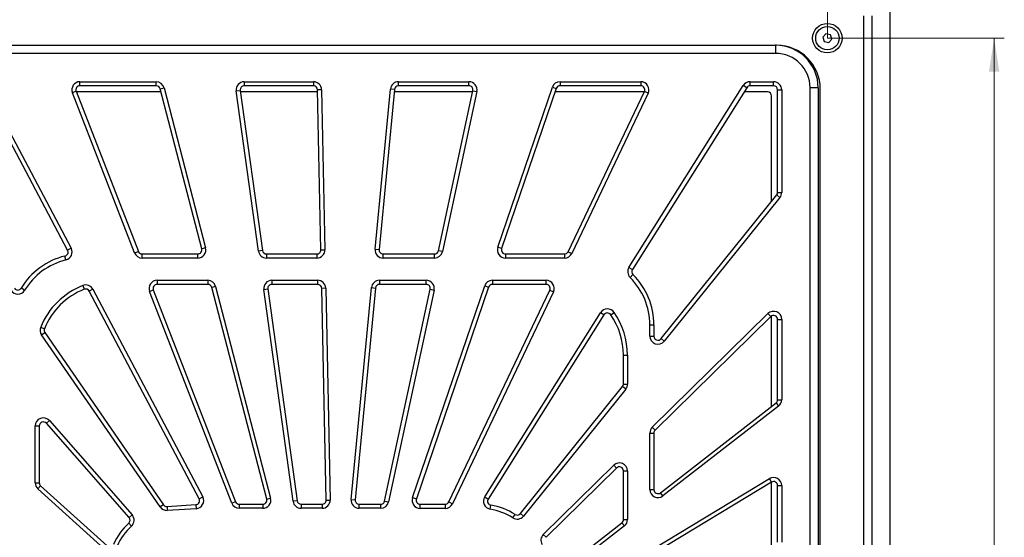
# Model space of a CAD drawing. Header units: millimetres. Extents: x 8 to 415, y 1 to 292.
# Tile 7 of 9: x 80 to 177, y 183 to 234. Entities that reach past the tile are written whole.
import ezdxf

# ---------------------------------------------------------------- set-up
doc = ezdxf.new("R2010")
doc.units = ezdxf.units.MM
doc.styles.add('SLDTEXTSTYLE1', font='TXT', dxfattribs={"width": 0.7})
doc.dimstyles.new('SLDDIMSTYLE0', dxfattribs={"dimtxt": 3.5, "dimasz": 3.302, "dimexe": 0, "dimexo": 0.0625, "dimgap": 0.875, "dimtad": 2, "dimlfac": 5, "dimrnd": 1e-09, "dimzin": 12, "dimdsep": 46, "dimtxsty": 'SLDTEXTSTYLE1', "dimsah": 1, "dimcen": 0.09, "dimadec": 0, "dimazin": 3, "dimtfac": 1, "dimtdec": 3, "dimtofl": 0, "dimtmove": 0, "dimatfit": 3, "dimfxl": 0, "dimfrac": 2, "dimtolj": 1, "dimtzin": 12, "dimarcsym": 0})

# ---------------------------------------------------------------- blocks, each defined once
blk = doc.blocks.new('_D_2')
at = {"color": 7, "linetype": 'Continuous', "lineweight": 0}
for p, q in [((54.153, 232.306), (54.153, 244.802)), ((159.753, 232.306), (159.753, 244.802)), ((54.153, 243.802), (159.753, 243.802))]:
    blk.add_line(p, q, dxfattribs=at)
at = {"color": 7, "linetype": 'Continuous', "lineweight": 18}
for points in [[(54.153, 243.802), (57.455, 243.294), (57.455, 244.31)], [(159.753, 243.802), (156.451, 244.31), (156.451, 243.294)]]:
    blk.add_solid(points, dxfattribs=at)
at = {"color": 7, "linetype": 'Continuous', "lineweight": 18, "insert": (103.278, 248.313), "char_height": 3.5, "attachment_point": 1, "style": 'SLDTEXTSTYLE1'}
blk.add_mtext('528', dxfattribs=at)
blk = doc.blocks.new('_D_3')
at = {"color": 7, "linetype": 'Continuous', "lineweight": 0}
for p, q in [((159.753, 232.306), (177.201, 232.306)), ((176.201, 232.306), (176.201, 126.706)), ((159.753, 126.706), (177.201, 126.706))]:
    blk.add_line(p, q, dxfattribs=at)
at = {"color": 7, "linetype": 'Continuous', "lineweight": 18}
for points in [[(176.201, 232.306), (175.693, 229.004), (176.709, 229.004)], [(176.201, 126.706), (176.709, 130.008), (175.693, 130.008)]]:
    blk.add_solid(points, dxfattribs=at)
at = {"color": 7, "linetype": 'Continuous', "lineweight": 18, "insert": (171.69, 175.831), "char_height": 3.5, "attachment_point": 1, "rotation": 90, "style": 'SLDTEXTSTYLE1'}
blk.add_mtext('528', dxfattribs=at)

msp = doc.modelspace()

# ---------------------------------------------------------------- linework, layer by layer
at = {"color": 7, "linetype": 'Continuous', "lineweight": 25}
for p, q in [((165.953, 122.5057), (165.953, 236.5057)), ((163.353, 124.5057), (163.353, 234.5057)), ((164.153, 234.5057), (164.153, 124.5057)), ((159.6116, 232.7454), (159.3015, 232.4031)), ((159.3015, 232.4031), (159.4429, 231.9634)), ((160.0631, 232.6481), (159.6116, 232.7454)), ((159.8944, 231.866), (160.2045, 232.2084)), ((160.2045, 232.2084), (160.0631, 232.6481)), ((59.053, 231.6057), (154.653, 231.6057)), ((154.653, 231.6057), (154.653, 230.8057)), ((154.753, 231.6057), (154.653, 231.6057)), ((159.4429, 231.9634), (159.8944, 231.866)), ((154.653, 230.8057), (59.053, 230.8057)), ((84.847, 211.3805), (76.379, 227.3927)), ((76.7326, 227.5797), (85.2006, 211.5675)), ((86.0632, 227.6057), (86.0632, 228.0057)), ((86.0632, 228.0057), (93.5828, 228.0057)), ((93.5828, 227.6057), (86.0632, 227.6057)), ((93.5828, 227.6057), (93.5828, 228.0057)), ((93.97, 227.3061), (94.3572, 227.4066)), ((98.0675, 211.5061), (93.97, 227.3061)), ((94.3572, 227.4066), (98.4547, 211.6066)), ((102.2696, 228.0057), (109.0853, 228.0057)), ((102.2696, 228.0057), (102.2696, 227.6057)), ((109.0853, 227.6057), (102.2696, 227.6057)), ((109.0853, 228.0057), (109.0853, 227.6057)), ((109.8851, 227.2226), (109.4852, 227.2141)), ((109.8176, 211.4141), (109.4852, 227.2141)), ((109.8851, 227.2226), (110.2175, 211.4226)), ((115.1623, 211.4819), (116.6729, 227.2819)), ((117.0711, 227.2438), (115.5605, 211.4438)), ((117.0711, 227.2438), (116.6729, 227.2819)), ((117.4693, 228.0057), (124.4119, 228.0057)), ((117.4693, 227.6057), (117.4693, 228.0057)), ((124.4119, 227.6057), (117.4693, 227.6057)), ((124.4119, 227.6057), (124.4119, 228.0057)), ((127.2621, 211.6635), (132.6392, 227.4635)), ((133.0179, 227.3346), (127.6408, 211.5346)), ((132.6392, 227.4635), (133.0179, 227.3346)), ((133.3965, 228.0057), (141.3595, 228.0057)), ((133.3965, 228.0057), (133.3965, 227.6057)), ((141.3595, 227.6057), (133.3965, 227.6057)), ((140.1929, 209.679), (151.4665, 227.6312)), ((151.8052, 227.4185), (140.5316, 209.4662)), ((141.3595, 228.0057), (141.3595, 227.6057)), ((151.8052, 227.4185), (151.4665, 227.6312)), ((152.144, 228.0057), (154.453, 228.0057)), ((152.144, 227.6057), (152.144, 228.0057)), ((154.453, 227.6057), (152.144, 227.6057)), ((154.453, 227.6057), (154.453, 228.0057)), ((154.853, 217.082), (154.853, 227.2057)), ((154.853, 227.2057), (155.253, 227.2057)), ((155.253, 227.2057), (155.253, 217.082)), ((158.053, 131.8057), (158.053, 227.4057)), ((158.853, 227.4057), (158.053, 227.4057)), ((158.853, 227.4057), (158.853, 131.8057)), ((159.053, 131.7057), (159.053, 227.3057)), ((85.6903, 227.061), (85.3174, 226.9164)), ((91.4475, 211.1164), (85.3174, 226.9164)), ((85.6903, 227.061), (91.8204, 211.261)), ((94.0479, 227.0057), (85.7118, 227.0057)), ((101.4772, 227.0962), (101.8734, 227.1509)), ((103.6618, 211.2962), (101.4772, 227.0962)), ((101.8734, 227.1509), (104.058, 211.3509)), ((109.4896, 227.0057), (101.8935, 227.0057)), ((124.778, 227.0057), (117.0484, 227.0057)), ((121.4076, 211.3217), (124.8029, 227.1217)), ((125.194, 227.0377), (121.7987, 211.2377)), ((124.8029, 227.1217), (125.194, 227.0377)), ((141.7073, 227.0057), (132.9059, 227.0057)), ((134.1975, 211.2338), (141.7207, 227.0338)), ((142.0818, 226.8618), (134.5587, 211.0618)), ((142.0818, 226.8618), (141.7207, 227.0338)), ((153.853, 227.0057), (151.5461, 227.0057)), ((154.253, 216.1948), (154.253, 226.6057)), ((143.3648, 202.65), (154.7648, 216.8314)), ((155.0765, 216.5808), (143.6765, 202.3994)), ((155.0765, 216.5808), (154.7648, 216.8314)), ((154.853, 217.082), (155.253, 217.082)), ((127.6408, 211.5346), (127.2621, 211.6635)), ((84.6837, 210.4164), (84.5885, 210.805)), ((85.2006, 211.5675), (84.847, 211.3805)), ((91.4475, 211.1164), (91.8204, 211.261)), ((92.1933, 210.6057), (92.1933, 211.0057)), ((92.1933, 211.0057), (97.6803, 211.0057)), ((97.6803, 210.6057), (97.6803, 211.0057)), ((98.4547, 211.6066), (98.0675, 211.5061)), ((104.058, 211.3509), (103.6618, 211.2962)), ((104.4542, 211.0057), (104.4542, 210.6057)), ((104.4542, 211.0057), (109.4177, 211.0057)), ((109.4177, 211.0057), (109.4177, 210.6057)), ((109.8176, 211.4141), (110.2175, 211.4226)), ((115.1623, 211.4819), (115.5605, 211.4438)), ((115.9587, 210.6057), (115.9587, 211.0057)), ((115.9587, 211.0057), (121.0166, 211.0057)), ((121.0166, 210.6057), (121.0166, 211.0057)), ((121.7987, 211.2377), (121.4076, 211.3217)), ((128.0194, 211.0057), (128.0194, 210.6057)), ((128.0194, 211.0057), (133.8364, 211.0057)), ((133.8364, 211.0057), (133.8364, 210.6057)), ((134.1975, 211.2338), (134.5587, 211.0618)), ((97.6803, 210.6057), (92.1933, 210.6057)), ((109.4177, 210.6057), (104.4542, 210.6057)), ((121.0166, 210.6057), (115.9587, 210.6057)), ((133.8364, 210.6057), (128.0194, 210.6057)), ((140.1929, 209.679), (140.5316, 209.4662)), ((140.3063, 208.6862), (140.5883, 208.9699)), ((86.3405, 207.8907), (86.4871, 207.5185)), ((93.6677, 208.4057), (93.6677, 208.0057)), ((93.6677, 208.4057), (98.6658, 208.4057)), ((98.6658, 208.0057), (93.6677, 208.0057)), ((98.6658, 208.4057), (98.6658, 208.0057)), ((99.4402, 207.8066), (99.053, 207.7061)), ((99.4402, 207.8066), (104.8604, 186.9066)), ((104.9796, 208.4057), (104.9796, 208.0057)), ((104.9796, 208.4057), (109.4977, 208.4057)), ((109.4977, 208.0057), (104.9796, 208.0057)), ((109.4977, 208.4057), (109.4977, 208.0057)), ((115.5954, 208.4057), (115.5954, 208.0057)), ((115.5954, 208.4057), (120.2, 208.4057)), ((120.2, 208.0057), (115.5954, 208.0057)), ((118.8552, 186.9607), (125.9689, 207.8635)), ((120.2, 208.0057), (120.2, 208.4057)), ((125.9689, 207.8635), (126.3475, 207.7346)), ((126.7262, 208.4057), (126.7262, 208.0057)), ((126.7262, 208.4057), (132.027, 208.4057)), ((132.027, 208.0057), (126.7262, 208.0057)), ((132.027, 208.0057), (132.027, 208.4057)), ((80.6105, 207.4295), (80.2685, 207.637)), ((87.341, 207.5203), (86.9874, 207.3333)), ((97.8179, 186.8539), (86.9874, 207.3333)), ((87.341, 207.5203), (98.1715, 187.0409)), ((92.9218, 207.3164), (93.2947, 207.461)), ((101.0307, 186.4164), (92.9218, 207.3164)), ((93.2947, 207.461), (101.4036, 186.561)), ((104.4732, 186.8061), (99.053, 207.7061)), ((104.1872, 207.4962), (104.5834, 207.5509)), ((107.0769, 186.5962), (104.1872, 207.4962)), ((104.5834, 207.5509), (107.4731, 186.6509)), ((110.2975, 207.6226), (109.8976, 207.6141)), ((110.3373, 186.7141), (109.8976, 207.6141)), ((110.2975, 207.6226), (110.7372, 186.7226)), ((112.8008, 186.7819), (114.799, 207.6819)), ((115.1972, 207.6438), (113.199, 186.7438)), ((114.799, 207.6819), (115.1972, 207.6438)), ((116.0998, 186.6217), (120.591, 207.5217)), ((120.9821, 207.4377), (116.4909, 186.5377)), ((126.3475, 207.7346), (119.2339, 186.8319)), ((120.591, 207.5217), (120.9821, 207.4377)), ((122.4354, 186.531), (132.3882, 207.4338)), ((132.7493, 207.2618), (122.7966, 186.3591)), ((132.3882, 207.4338), (132.7493, 207.2618)), ((125.9732, 187.0354), (137.3866, 205.2102)), ((137.7253, 204.9974), (126.3119, 186.8226)), ((137.7253, 204.9974), (137.3866, 205.2102)), ((138.392, 205.0137), (138.7199, 205.2428)), ((142.4919, 193.9004), (153.8919, 205.1183)), ((154.1725, 204.8332), (153.8919, 205.1183)), ((154.253, 195.9577), (154.253, 204.8945)), ((142.253, 202.9006), (142.253, 204.0057)), ((142.253, 204.0057), (142.653, 204.0057)), ((142.653, 204.0057), (142.653, 202.9006)), ((154.1725, 204.8332), (142.7725, 193.6153)), ((154.853, 204.5481), (155.253, 204.5481)), ((154.853, 196.62), (154.853, 204.5481)), ((155.253, 204.5481), (155.253, 196.62)), ((82.1911, 203.776), (82.562, 203.6262)), ((82.2739, 203.0229), (82.6034, 203.2497)), ((93.964, 186.0383), (82.2739, 203.0229)), ((82.6034, 203.2497), (94.2935, 186.2651)), ((142.253, 202.9006), (142.653, 202.9006)), ((143.6765, 202.3994), (143.3648, 202.65)), ((139.653, 198.1734), (139.653, 201.0057)), ((139.653, 201.0057), (140.053, 201.0057)), ((140.053, 201.0057), (140.053, 198.1734)), ((139.653, 198.1734), (140.053, 198.1734)), ((129.4885, 185.3881), (139.5648, 197.9228)), ((139.8765, 197.6722), (129.8003, 185.1375)), ((139.8765, 197.6722), (139.5648, 197.9228)), ((143.2986, 187.4385), (154.6986, 196.3042)), ((154.6986, 196.3042), (154.9441, 195.9885)), ((154.853, 196.62), (155.253, 196.62)), ((154.9441, 195.9885), (143.5441, 187.1227)), ((83.0549, 194.5605), (82.754, 194.297)), ((90.9013, 184.9921), (82.754, 194.297)), ((83.0549, 194.5605), (91.2022, 185.2556)), ((81.653, 188.4316), (81.653, 194.0334)), ((81.653, 194.0334), (82.053, 194.0334)), ((82.053, 194.0334), (82.053, 188.4316)), ((142.253, 187.7542), (142.253, 193.3302)), ((142.253, 193.3302), (142.653, 193.3302)), ((142.4919, 193.9004), (142.7725, 193.6153)), ((142.653, 193.3302), (142.653, 187.7542)), ((131.7472, 183.3274), (138.6919, 190.1611)), ((138.9725, 189.876), (132.0278, 183.0423)), ((138.9725, 189.876), (138.6919, 190.1611)), ((139.653, 184.799), (139.653, 189.5909)), ((139.653, 189.5909), (140.053, 189.5909)), ((140.053, 189.5909), (140.053, 184.799)), ((81.653, 188.4316), (82.053, 188.4316)), ((142.6385, 181.9275), (154.0385, 188.833)), ((154.2458, 188.4909), (142.8458, 181.5853)), ((154.2458, 188.4909), (154.0385, 188.833)), ((154.253, 182.0197), (154.253, 188.4952)), ((81.9164, 187.8383), (82.1847, 188.135)), ((88.4639, 181.9164), (81.9164, 187.8383)), ((82.1847, 188.135), (88.7322, 182.213)), ((142.253, 187.7542), (142.653, 187.7542)), ((143.5441, 187.1227), (143.2986, 187.4385)), ((154.853, 182.5507), (154.853, 188.1488)), ((154.853, 188.1488), (155.253, 188.1488)), ((155.253, 188.1488), (155.253, 182.5507)), ((97.8179, 186.8539), (98.1715, 187.0409)), ((101.4036, 186.561), (101.0307, 186.4164)), ((104.4732, 186.8061), (104.8604, 186.9066)), ((107.4731, 186.6509), (107.0769, 186.5962)), ((110.3373, 186.7141), (110.7372, 186.7226)), ((112.8008, 186.7819), (113.199, 186.7438)), ((116.0998, 186.6217), (116.4909, 186.5377)), ((118.8552, 186.9607), (119.2339, 186.8319)), ((122.4354, 186.531), (122.7966, 186.3591)), ((125.9732, 187.0354), (126.3119, 186.8226)), ((94.2935, 186.2651), (93.964, 186.0383)), ((94.6476, 186.0926), (97.4889, 186.2676)), ((94.6476, 186.0926), (94.6722, 185.6934)), ((97.5135, 185.8684), (94.6722, 185.6934)), ((97.4889, 186.2676), (97.5135, 185.8684)), ((101.7765, 186.3057), (101.7765, 185.9057)), ((101.7765, 186.3057), (104.086, 186.3057)), ((104.086, 185.9057), (101.7765, 185.9057)), ((104.086, 186.3057), (104.086, 185.9057)), ((107.8693, 186.3057), (109.9374, 186.3057)), ((107.8693, 186.3057), (107.8693, 185.9057)), ((109.9374, 185.9057), (107.8693, 185.9057)), ((109.9374, 186.3057), (109.9374, 185.9057)), ((113.5972, 186.3057), (115.7087, 186.3057)), ((113.5972, 185.9057), (113.5972, 186.3057)), ((115.7087, 185.9057), (113.5972, 185.9057)), ((115.7087, 186.3057), (115.7087, 185.9057)), ((119.6125, 186.303), (122.0743, 186.303)), ((119.6125, 185.903), (119.6125, 186.303)), ((122.0743, 185.903), (119.6125, 185.903)), ((122.0743, 186.303), (122.0743, 185.903)), ((126.5185, 185.8209), (126.5846, 186.2154)), ((90.9013, 184.9921), (91.2022, 185.2556)), ((128.7463, 184.9644), (128.9616, 185.3016)), ((129.8003, 185.1375), (129.4885, 185.3881)), ((133.5103, 179.8262), (139.4986, 184.4832)), ((139.4986, 184.4832), (139.7441, 184.1675)), ((139.653, 184.799), (140.053, 184.799)), ((90.8709, 184.434), (91.1415, 184.1393)), ((139.7441, 184.1675), (133.7559, 179.5105)), ((131.7472, 183.3274), (132.0278, 183.0423))]:
    msp.add_line(p, q, dxfattribs=at)
for radius in [1.45, 1.15]:
    msp.add_circle((159.753, 232.3057), radius, dxfattribs=at)
for centre, radius, start, end in [((154.653, 227.4057), 4.2, 0, 90), ((154.753, 227.3057), 4.3, 0, 90), ((154.653, 227.4057), 3.4, 0, 90), ((86.0632, 227.2057), 0.8, 90, 201.205374), ((86.0632, 227.2057), 0.4, 90, 201.205374), ((93.5828, 227.2057), 0.8, 14.538708, 90), ((93.5828, 227.2057), 0.4, 14.538708, 90), ((102.2696, 227.2057), 0.8, 90, 187.872041), ((102.2696, 227.2057), 0.4, 90, 187.872041), ((109.0853, 227.2057), 0.8, 1.205374, 90), ((109.0853, 227.2057), 0.4, 1.205374, 90), ((117.4693, 227.2057), 0.8, 90, 174.538708), ((117.4693, 227.2057), 0.4, 90, 174.538708), ((124.4119, 227.2057), 0.8, 347.872041, 90), ((124.4119, 227.2057), 0.4, 347.872041, 90), ((133.3965, 227.2057), 0.8, 90, 161.205374), ((133.3965, 227.2057), 0.4, 90, 161.205374), ((141.3595, 227.2057), 0.8, 334.538708, 90), ((141.3595, 227.2057), 0.4, 334.538708, 90), ((152.144, 227.2057), 0.8, 90, 147.872041), ((152.144, 227.2057), 0.4, 90, 147.872041), ((154.453, 227.2057), 0.8, 0, 90), ((154.453, 227.2057), 0.4, 0, 90), ((153.853, 226.6057), 0.4, 0, 90), ((154.453, 217.082), 0.4, 321.205374, 0), ((154.453, 217.082), 0.8, 321.205374, 0), ((128.0194, 211.4057), 0.8, 161.205374, 270), ((86.253, 204.0057), 7, 103.75559, 148.751704), ((84.4934, 211.1935), 0.4, 283.75559, 27.872041), ((84.4934, 211.1935), 0.8, 283.75559, 27.872041), ((92.1933, 211.4057), 0.8, 201.205374, 270), ((92.1933, 211.4057), 0.4, 201.205374, 270), ((97.6803, 211.4057), 0.8, 270, 14.538708), ((97.6803, 211.4057), 0.4, 270, 14.538708), ((104.4542, 211.4057), 0.8, 187.872041, 270), ((104.4542, 211.4057), 0.4, 187.872041, 270), ((109.4177, 211.4057), 0.8, 270, 1.205374), ((109.4177, 211.4057), 0.4, 270, 1.205374), ((115.9587, 211.4057), 0.8, 174.538708, 270), ((115.9587, 211.4057), 0.4, 174.538708, 270), ((121.0166, 211.4057), 0.4, 270, 347.872041), ((121.0166, 211.4057), 0.8, 270, 347.872041), ((128.0194, 211.4057), 0.4, 161.205374, 270), ((133.8364, 211.4057), 0.4, 270, 334.538708), ((133.8364, 211.4057), 0.8, 270, 334.538708), ((86.253, 204.0057), 6.6, 103.75559, 148.751704), ((140.8704, 209.2535), 0.8, 147.872041, 225.166604), ((140.8704, 209.2535), 0.4, 147.872041, 225.166604), ((135.653, 204.0057), 7, 0, 45.166604), ((89.053, 201.0057), 7.4, 111.503231, 158.015496), ((86.6338, 207.1464), 0.8, 27.872041, 111.503231), ((93.6677, 207.6057), 0.8, 90, 201.205374), ((93.6677, 207.6057), 0.4, 90, 201.205374), ((98.6658, 207.6057), 0.8, 14.538708, 90), ((98.6658, 207.6057), 0.4, 14.538708, 90), ((104.9796, 207.6057), 0.8, 90, 187.872041), ((104.9796, 207.6057), 0.4, 90, 187.872041), ((109.4977, 207.6057), 0.8, 1.205374, 90), ((109.4977, 207.6057), 0.4, 1.205374, 90), ((115.5954, 207.6057), 0.8, 90, 174.538708), ((115.5954, 207.6057), 0.4, 90, 174.538708), ((120.2, 207.6057), 0.8, 347.872041, 90), ((120.2, 207.6057), 0.4, 347.872041, 90), ((126.7262, 207.6057), 0.8, 90, 161.205374), ((126.7262, 207.6057), 0.4, 90, 161.205374), ((132.027, 207.6057), 0.8, 334.538708, 90), ((132.027, 207.6057), 0.4, 334.538708, 90), ((135.653, 204.0057), 6.6, 0, 45.166604), ((79.9266, 207.8445), 0.8, 214.538708, 328.751704), ((79.9266, 207.8445), 0.4, 214.538708, 328.751704), ((89.053, 201.0057), 7, 111.503231, 158.015496), ((86.6338, 207.1464), 0.4, 27.872041, 111.503231), ((138.064, 204.7847), 0.8, 34.929809, 147.872041), ((138.064, 204.7847), 0.4, 34.929809, 147.872041), ((132.653, 201.0057), 7, 0, 34.929809), ((132.653, 201.0057), 7.4, 0, 34.929809), ((154.453, 204.5481), 0.8, 0, 134.538708), ((154.453, 204.5481), 0.4, 0, 134.538708), ((82.9329, 203.4765), 0.8, 158.015496, 214.538708), ((82.9329, 203.4765), 0.4, 158.015496, 214.538708), ((143.053, 202.9006), 0.8, 180, 321.205374), ((143.053, 202.9006), 0.4, 180, 321.205374), ((139.253, 198.1734), 0.4, 321.205374, 0), ((139.253, 198.1734), 0.8, 321.205374, 0), ((154.453, 196.62), 0.4, 307.872041, 0), ((154.453, 196.62), 0.8, 307.872041, 0), ((82.453, 194.0334), 0.8, 41.205374, 180), ((82.453, 194.0334), 0.4, 41.205374, 180), ((143.053, 193.3302), 0.8, 134.538708, 180), ((143.053, 193.3302), 0.4, 134.538708, 180), ((139.253, 189.5909), 0.8, 0, 134.538708), ((139.253, 189.5909), 0.4, 0, 134.538708), ((82.453, 188.4316), 0.8, 180, 227.872041), ((82.453, 188.4316), 0.4, 180, 227.872041), ((154.453, 188.1488), 0.8, 0, 121.205374), ((154.453, 188.1488), 0.4, 0, 121.205374), ((143.053, 187.7542), 0.8, 180, 307.872041), ((143.053, 187.7542), 0.4, 180, 307.872041), ((97.4643, 186.6669), 0.4, 273.523983, 27.872041), ((97.4643, 186.6669), 0.8, 273.523983, 27.872041), ((101.7765, 186.7057), 0.8, 201.205374, 270), ((101.7765, 186.7057), 0.4, 201.205374, 270), ((104.086, 186.7057), 0.8, 270, 14.538708), ((104.086, 186.7057), 0.4, 270, 14.538708), ((107.8693, 186.7057), 0.8, 187.872041, 270), ((107.8693, 186.7057), 0.4, 187.872041, 270), ((109.9374, 186.7057), 0.8, 270, 1.205374), ((109.9374, 186.7057), 0.4, 270, 1.205374), ((113.5972, 186.7057), 0.8, 174.538708, 270), ((113.5972, 186.7057), 0.4, 174.538708, 270), ((115.7087, 186.7057), 0.4, 270, 347.872041), ((115.7087, 186.7057), 0.8, 270, 347.872041), ((119.6125, 186.703), 0.8, 161.205374, 270), ((119.6125, 186.703), 0.4, 161.205374, 270), ((122.0743, 186.703), 0.4, 270, 334.538708), ((126.6507, 186.6099), 0.8, 147.872041, 260.491422), ((126.6507, 186.6099), 0.4, 147.872041, 260.491422), ((94.623, 186.4919), 0.8, 214.538708, 273.523983), ((94.623, 186.4919), 0.4, 214.538708, 273.523983), ((122.0743, 186.703), 0.8, 270, 334.538708), ((125.5314, 179.9278), 5.9752, 57.44942, 80.491422), ((125.5314, 179.9278), 6.3752, 57.44942, 80.491422), ((90.6004, 184.7286), 0.4, 312.562024, 41.205374), ((90.6004, 184.7286), 0.8, 312.562024, 41.205374), ((129.1768, 185.6387), 0.8, 237.44942, 321.205374), ((129.1768, 185.6387), 0.4, 237.44942, 321.205374), ((139.253, 184.799), 0.4, 307.872041, 0), ((139.253, 184.799), 0.8, 307.872041, 0), ((95.183, 179.7383), 6.3752, 132.562024, 155.855319), ((95.183, 179.7383), 5.9752, 132.562024, 155.855319), ((132.3083, 182.7572), 0.8, 134.538708, 211.947512)]:
    msp.add_arc(centre, radius, start, end, dxfattribs=at)

# ---------------------------------------------------------------- dimensions: what is measured, and where the dimension line sits
at = {"color": 7, "linetype": 'Continuous', "lineweight": 18}
for base, p1, p2, angle, picture, middle in [((159.753, 243.8016), (54.153, 232.3057), (159.753, 232.3057), 0, '_D_2', (106.953, 243.8016)), ((176.2014, 126.7057), (159.753, 232.3057), (159.753, 126.7057), 90, '_D_3', (176.2014, 179.5057))]:
    dim = msp.add_linear_dim(base=base, p1=p1, p2=p2, angle=angle, dimstyle='SLDDIMSTYLE0', dxfattribs=at)
    dim.commit()
    dim.dimension.update_dxf_attribs({"geometry": picture, "text_midpoint": middle, "dimtype": 160})

doc.saveas('drawing.dxf')
